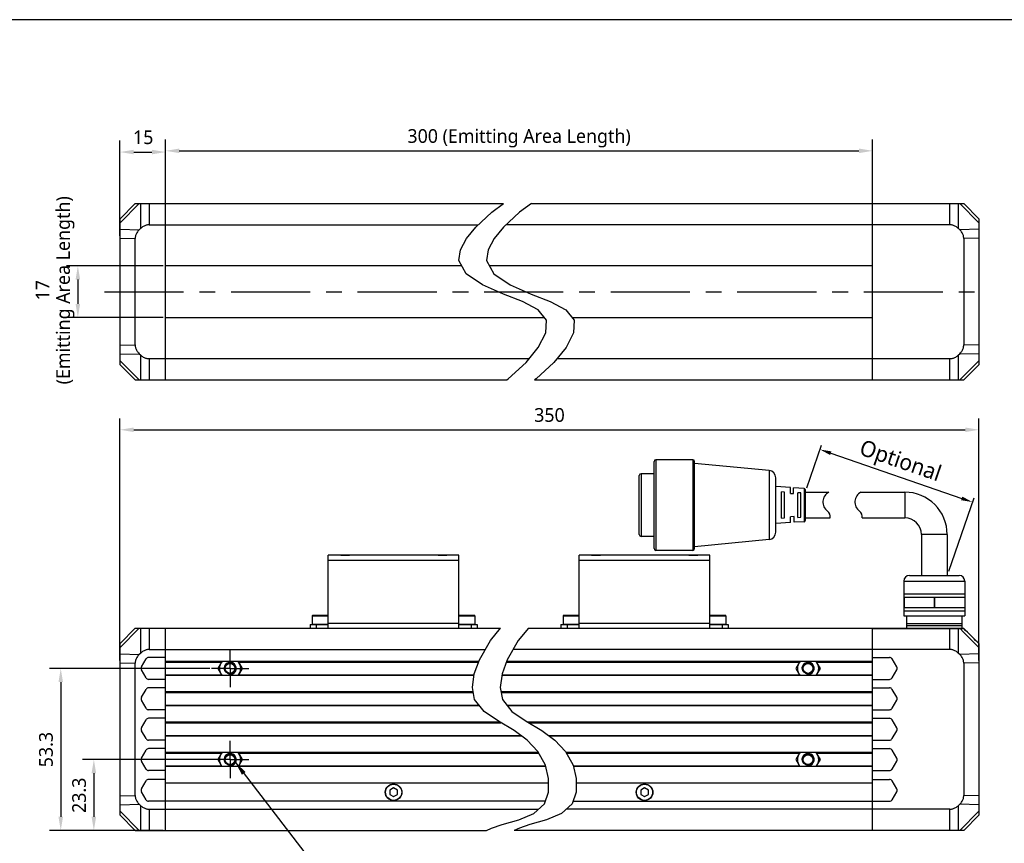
# Model space of a CAD drawing. Header units: millimetres. Extents: x 47 to 603, y 225 to 507.
# Tile 4 of 5: x 181 to 397, y 327 to 507. Entities that reach past the tile are written whole.
import ezdxf

# ---------------------------------------------------------------- set-up
doc = ezdxf.new("R2010")
doc.units = ezdxf.units.MM
doc.header["$LTSCALE"] = 46.255
doc.header["$PDMODE"] = 3
doc.header["$PDSIZE"] = 8
doc.linetypes.add('CENTER', pattern=[0.6, 0.375, -0.075, 0.075, -0.075])
doc.layers.get('0').update_dxf_attribs({"linetype": 'CONTINUOUS'})
doc.layers.get('Defpoints').update_dxf_attribs({"linetype": 'CONTINUOUS'})
for name, color, linetype in [('00_COMPONENTS', 7, 'CONTINUOUS'), ('03_ALL_AXES', 7, 'CONTINUOUS'), ('3_ALL_AXES', 7, 'CONTINUOUS'), ('50_ALL_DETAILS', 7, 'CONTINUOUS'), ('51__DRAFT_DIMS', 7, 'CONTINUOUS')]:
    doc.layers.add(name, color=color, linetype=linetype)
doc.layers.add('标注', color=3, linetype='CONTINUOUS', lineweight=25)
doc.layers.add('粗实线', color=7, linetype='CONTINUOUS', lineweight=30)
doc.styles.get("Standard").update_dxf_attribs({"font": 'Roboto-Regular.ttf'})
doc.dimstyles.new('CST Standard', dxfattribs={"dimtxt": 3.5, "dimasz": 2.5, "dimexe": 1, "dimexo": 1, "dimgap": 0.6, "dimtad": 1, "dimtoh": 1, "dimdsep": 46, "dimtxsty": 'STANDARD', "dimcen": -2.5, "dimdle": 5, "dimadec": 1, "dimazin": 2, "dimtfac": 1, "dimtofl": 0, "dimtmove": 0, "dimatfit": 0, "dimfxl": 1, "dimtolj": 1, "dimarcsym": 0})
doc.dimstyles.new('DIMSTYLE_1', dxfattribs={"dimtxt": 3, "dimasz": 3, "dimexe": 2.5, "dimexo": 0.5, "dimgap": 0.75, "dimtad": 1, "dimlfac": 1.5, "dimdsep": 46, "dimtxsty": 'STANDARD', "dimblk": '_FILLED', "dimblk1": '_FILLED', "dimblk2": '_FILLED', "dimcen": 0.09, "dimclrt": 3, "dimazin": 2, "dimtp": 0.5, "dimtm": 0.5, "dimtfac": 1, "dimtofl": 0, "dimtmove": 0, "dimatfit": 3, "dimldrblk": '_FILLED', "dimfxl": 1, "dimtolj": 1, "dimarcsym": 0})
doc.dimstyles.new('DIMSTYLE_2', dxfattribs={"dimtxt": 3, "dimasz": 3, "dimexe": 2.5, "dimexo": 0.5, "dimgap": 0.75, "dimtad": 1, "dimlfac": 1.5, "dimdsep": 46, "dimtxsty": 'STANDARD', "dimblk": '_FILLED', "dimblk1": '_FILLED', "dimblk2": '_FILLED', "dimcen": 0.09, "dimclrt": 3, "dimazin": 2, "dimtp": 0.3, "dimtm": 0.3, "dimtfac": 1, "dimtofl": 0, "dimtmove": 0, "dimatfit": 3, "dimldrblk": '_FILLED', "dimfxl": 1, "dimtolj": 1, "dimarcsym": 0})
doc.dimstyles.new('DIMSTYLE_4', dxfattribs={"dimtxt": 3, "dimasz": 3, "dimexe": 2.5, "dimexo": 0.5, "dimgap": 0.75, "dimtad": 1, "dimlfac": 1.5, "dimdsep": 46, "dimtxsty": 'STANDARD', "dimblk": '_FILLED', "dimblk1": '_FILLED', "dimblk2": '_FILLED', "dimcen": 0.09, "dimclrt": 3, "dimazin": 2, "dimtp": 0.2, "dimtm": 0.2, "dimtfac": 1, "dimtofl": 0, "dimtmove": 0, "dimatfit": 3, "dimldrblk": '_FILLED', "dimfxl": 1, "dimtolj": 1, "dimarcsym": 0})
doc.dimstyles.get("Standard").update_dxf_attribs({"dimtxt": 3, "dimasz": 3, "dimexe": 2.5, "dimexo": 0.5, "dimtad": 1, "dimdsep": 46, "dimtxsty": 'STANDARD', "dimblk": '_FILLED', "dimblk1": '_FILLED', "dimblk2": '_FILLED', "dimcen": 0.09, "dimclrt": 3, "dimazin": 2, "dimtol": 1, "dimtp": 0.01, "dimtm": 0.01, "dimtfac": 1, "dimtofl": 0, "dimtmove": 0, "dimatfit": 3, "dimldrblk": '_FILLED', "dimfxl": 1, "dimtolj": 1, "dimarcsym": 0})

# ---------------------------------------------------------------- blocks, each defined once
blk = doc.blocks.new('_FILLED')
at = {"color": 0, "linetype": 'ByBlock'}
blk.add_solid([(0, 0), (-1, 0.167), (-1, -0.167)], dxfattribs=at)
blk = doc.blocks.new('*D12')
at = {"layer": '51__DRAFT_DIMS', "color": 0, "lineweight": -2}
for p, q in [((203.34, 366.86), (203.34, 419.98)), ((391.7, 366.86), (391.7, 419.98)), ((206.34, 417.48), (388.7, 417.48))]:
    blk.add_line(p, q, dxfattribs=at)
at = {"layer": 'Defpoints', "color": 0}
for p in [(391.7, 417.48), (203.34, 366.36), (391.7, 366.36)]:
    blk.add_point(p, dxfattribs=at)
at = {"layer": '51__DRAFT_DIMS', "color": 0, "linetype": 'ByBlock', "lineweight": -2, "xscale": 3, "yscale": 3, "zscale": 3, "rotation": 180}
blk.add_blockref('_FILLED', (203.34, 417.48), dxfattribs=at)
at = {"layer": '51__DRAFT_DIMS', "color": 0, "linetype": 'ByBlock', "lineweight": -2, "xscale": 3, "yscale": 3, "zscale": 3}
blk.add_blockref('_FILLED', (391.7, 417.48), dxfattribs=at)
at = {"layer": '51__DRAFT_DIMS', "color": 3, "insert": (297.52, 422.23), "char_height": 3, "attachment_point": 2, "line_spacing_factor": 0.9}
blk.add_mtext('\\A1;350', dxfattribs=at)
blk = doc.blocks.new('*D6')
at = {"layer": '51__DRAFT_DIMS', "color": 0, "lineweight": -2}
for p, q in [((212.84, 453.42), (191.6, 453.42)), ((194.1, 450.42), (194.1, 445.09)), ((212.84, 442.09), (191.6, 442.09))]:
    blk.add_line(p, q, dxfattribs=at)
at = {"layer": 'Defpoints', "color": 0}
for p in [(213.34, 453.42), (194.1, 442.09), (213.34, 442.09)]:
    blk.add_point(p, dxfattribs=at)
at = {"layer": '51__DRAFT_DIMS', "color": 0, "linetype": 'ByBlock', "lineweight": -2, "xscale": 3, "yscale": 3, "zscale": 3}
for p, rotation in [((194.1, 453.42), 90), ((194.1, 442.09), 270)]:
    blk.add_blockref('_FILLED', p, dxfattribs=dict(at, rotation=rotation))
at = {"layer": '51__DRAFT_DIMS', "color": 3, "insert": (184.85, 448.08), "char_height": 3, "attachment_point": 2, "rotation": 90, "line_spacing_factor": 0.9}
blk.add_mtext('\\A1;\\A1;17 \\P(Emitting Area Length)', dxfattribs=at)
blk = doc.blocks.new('*D13')
at = {"layer": '51__DRAFT_DIMS', "color": 0, "lineweight": -2}
for p, q in [((213.34, 462.92), (213.34, 481.16)), ((368.37, 462.92), (368.37, 481.16)), ((216.34, 478.66), (365.37, 478.66))]:
    blk.add_line(p, q, dxfattribs=at)
at = {"layer": 'Defpoints', "color": 0}
for p in [(368.37, 478.66), (213.34, 462.42), (368.37, 462.42)]:
    blk.add_point(p, dxfattribs=at)
at = {"layer": '51__DRAFT_DIMS', "color": 0, "linetype": 'ByBlock', "lineweight": -2, "xscale": 3, "yscale": 3, "zscale": 3, "rotation": 180}
blk.add_blockref('_FILLED', (213.34, 478.66), dxfattribs=at)
at = {"layer": '51__DRAFT_DIMS', "color": 0, "linetype": 'ByBlock', "lineweight": -2, "xscale": 3, "yscale": 3, "zscale": 3}
blk.add_blockref('_FILLED', (368.37, 478.66), dxfattribs=at)
at = {"layer": '51__DRAFT_DIMS', "color": 3, "insert": (290.86, 483.41), "char_height": 3, "attachment_point": 2, "line_spacing_factor": 0.9}
blk.add_mtext('\\A1;300 {\\A1;(Emitting Area Length)}', dxfattribs=at)
blk = doc.blocks.new('*D7')
at = {"layer": '51__DRAFT_DIMS', "color": 0, "lineweight": -2}
for p, q in [((203.34, 460), (203.34, 480.89)), ((213.34, 462.92), (213.34, 480.89)), ((206.34, 478.39), (210.34, 478.39))]:
    blk.add_line(p, q, dxfattribs=at)
at = {"layer": 'Defpoints', "color": 0}
for p in [(213.34, 478.39), (213.34, 462.42), (203.34, 459.5)]:
    blk.add_point(p, dxfattribs=at)
at = {"layer": '51__DRAFT_DIMS', "color": 0, "linetype": 'ByBlock', "lineweight": -2, "xscale": 3, "yscale": 3, "zscale": 3, "rotation": 180}
blk.add_blockref('_FILLED', (203.34, 478.39), dxfattribs=at)
at = {"layer": '51__DRAFT_DIMS', "color": 0, "linetype": 'ByBlock', "lineweight": -2, "xscale": 3, "yscale": 3, "zscale": 3}
blk.add_blockref('_FILLED', (213.34, 478.39), dxfattribs=at)
at = {"layer": '51__DRAFT_DIMS', "color": 3, "insert": (208.43, 483.14), "char_height": 3, "attachment_point": 2, "line_spacing_factor": 0.9}
blk.add_mtext('\\A1;15', dxfattribs=at)
blk = doc.blocks.new('*D8')
at = {"layer": '51__DRAFT_DIMS', "color": 0, "lineweight": -2}
for p, q in [((223.61, 345.15), (195.11, 345.15)), ((197.61, 342.15), (197.61, 332.62)), ((212.84, 329.62), (195.11, 329.62))]:
    blk.add_line(p, q, dxfattribs=at)
at = {"layer": 'Defpoints', "color": 0}
for p in [(224.11, 345.15), (197.61, 329.62), (213.34, 329.62)]:
    blk.add_point(p, dxfattribs=at)
at = {"layer": '51__DRAFT_DIMS', "color": 0, "linetype": 'ByBlock', "lineweight": -2, "xscale": 3, "yscale": 3, "zscale": 3}
for p, rotation in [((197.61, 345.15), 90), ((197.61, 329.62), 270)]:
    blk.add_blockref('_FILLED', p, dxfattribs=dict(at, rotation=rotation))
at = {"layer": '51__DRAFT_DIMS', "color": 3, "insert": (192.86, 337.32), "char_height": 3, "attachment_point": 2, "rotation": 90, "line_spacing_factor": 0.9}
blk.add_mtext('\\A1;23.3', dxfattribs=at)
blk = doc.blocks.new('*D9')
at = {"layer": '51__DRAFT_DIMS', "color": 0, "lineweight": -2}
for p, q in [((223.02, 365.15), (187.85, 365.15)), ((190.35, 362.15), (190.35, 332.62)), ((212.84, 329.62), (187.85, 329.62))]:
    blk.add_line(p, q, dxfattribs=at)
at = {"layer": 'Defpoints', "color": 0}
for p in [(223.52, 365.15), (190.35, 329.62), (213.34, 329.62)]:
    blk.add_point(p, dxfattribs=at)
at = {"layer": '51__DRAFT_DIMS', "color": 0, "linetype": 'ByBlock', "lineweight": -2, "xscale": 3, "yscale": 3, "zscale": 3}
for p, rotation in [((190.35, 365.15), 90), ((190.35, 329.62), 270)]:
    blk.add_blockref('_FILLED', p, dxfattribs=dict(at, rotation=rotation))
at = {"layer": '51__DRAFT_DIMS', "color": 3, "insert": (185.6, 347.34), "char_height": 3, "attachment_point": 2, "rotation": 90, "line_spacing_factor": 0.9}
blk.add_mtext('\\A1;53.3', dxfattribs=at)
blk = doc.blocks.new('*D11')
at = {"layer": 'Defpoints', "color": 0}
for p in [(353.61, 403.81), (390.29, 401.62), (384.74, 385.53)]:
    blk.add_point(p, dxfattribs=at)
at = {"layer": '标注', "color": 0, "linetype": 'Continuous', "lineweight": -2, "ltscale": 3}
for p, q in [((353.94, 404.75), (357.17, 414.1)), ((359.2, 412.34), (387.93, 402.43)), ((385.06, 386.47), (390.62, 402.56))]:
    blk.add_line(p, q, dxfattribs=at)
at = {"layer": '标注', "color": 0}
for points in [[(359.34, 412.74), (359.07, 411.95), (356.84, 413.16)], [(387.79, 402.04), (388.06, 402.83), (390.29, 401.62)]]:
    blk.add_solid(points, dxfattribs=at)
at = {"layer": '标注', "color": 7, "insert": (374.33, 410.24), "char_height": 3.5, "attachment_point": 5, "rotation": 340.9636}
blk.add_mtext('\\A1;Optional', dxfattribs=at)

msp = doc.modelspace()

# ---------------------------------------------------------------- linework, layer by layer
at = {"color": 7}
msp.add_line((602.8311, 507.420392), (46.817476, 507.420392), dxfattribs=at)
at = {"color": 4}
for p, q in [((284.889137, 465.18829), (287.475827, 467.086866)), ((293.557249, 467.086866), (290.970558, 465.18829)), ((281.375583, 461.926314), (284.889137, 465.18829)), ((290.970558, 465.18829), (287.457004, 461.926314)), ((279.33955, 459.442911), (281.375583, 461.926314)), ((287.457004, 461.926314), (285.420971, 459.442911)), ((277.990286, 456.963868), (279.33955, 459.442911)), ((285.420971, 459.442911), (284.071707, 456.963868)), ((277.629252, 454.641781), (277.990286, 456.963868)), ((284.071707, 456.963868), (283.710673, 454.641781)), ((279.265087, 451.682289), (277.629252, 454.641781)), ((283.710673, 454.641781), (285.346509, 451.682289)), ((282.841689, 449.26859), (279.265087, 451.682289)), ((285.346509, 451.682289), (288.92311, 449.26859)), ((287.411338, 447.253184), (282.841689, 449.26859)), ((288.92311, 449.26859), (293.49276, 447.253184)), ((291.585679, 445.612616), (287.411338, 447.253184)), ((293.49276, 447.253184), (297.6671, 445.612616)), ((295.00597, 443.822665), (291.585679, 445.612616)), ((297.6671, 445.612616), (301.087392, 443.822665)), ((296.881231, 441.529623), (295.00597, 443.822665)), ((301.087392, 443.822665), (302.962652, 441.529623)), ((296.735955, 438.739765), (296.881231, 441.529623)), ((302.962652, 441.529623), (302.817376, 438.739765)), ((295.076277, 435.541761), (296.735955, 438.739765)), ((302.817376, 438.739765), (301.157699, 435.541761)), ((292.406447, 432.26786), (295.076277, 435.541761)), ((301.157699, 435.541761), (298.487868, 432.26786)), ((288.49258, 428.636262), (292.406447, 432.26786)), ((298.487868, 432.26786), (294.574001, 428.636262)), ((288.185271, 428.420199), (288.49258, 428.636262)), ((294.574001, 428.636262), (294.266692, 428.420199)), ((284.59858, 371.252595), (286.811964, 373.948508)), ((292.893385, 373.948508), (290.680001, 371.252595)), ((282.157591, 367.002163), (284.59858, 371.252595)), ((290.680001, 371.252595), (288.239012, 367.002163)), ((281.03734, 363.928977), (282.157591, 367.002163)), ((288.239012, 367.002163), (287.118761, 363.928977)), ((280.62096, 360.981631), (281.03734, 363.928977)), ((287.118761, 363.928977), (286.702381, 360.981631)), ((281.116943, 358.364789), (280.62096, 360.981631)), ((286.702381, 360.981631), (287.198365, 358.364789)), ((283.189917, 355.710162), (281.116943, 358.364789)), ((287.198365, 358.364789), (289.271338, 355.710162)), ((286.318357, 353.544702), (283.189917, 355.710162)), ((289.271338, 355.710162), (292.399778, 353.544702)), ((289.754318, 351.496515), (286.318357, 353.544702)), ((292.399778, 353.544702), (295.835739, 351.496515)), ((292.637861, 349.398552), (289.754318, 351.496515)), ((295.835739, 351.496515), (298.719282, 349.398552)), ((294.980984, 346.920055), (292.637861, 349.398552)), ((298.719282, 349.398552), (301.062405, 346.920055)), ((296.622591, 343.899789), (294.980984, 346.920055)), ((301.062405, 346.920055), (302.704013, 343.899789)), ((297.32537, 340.980827), (296.622591, 343.899789)), ((302.704013, 343.899789), (303.406791, 340.980827)), ((297.302851, 338.024642), (297.32537, 340.980827)), ((303.406791, 340.980827), (303.384272, 338.024642)), ((296.414462, 335.470544), (297.302851, 338.024642)), ((303.384272, 338.024642), (302.495883, 335.470544)), ((294.077519, 333.318639), (296.414462, 335.470544)), ((302.495883, 335.470544), (300.158941, 333.318639)), ((290.800062, 331.951778), (294.077519, 333.318639)), ((300.158941, 333.318639), (296.881483, 331.951778)), ((284.843174, 330.136574), (287.152699, 330.891695)), ((287.152699, 330.891695), (290.800062, 331.951778)), ((293.23412, 330.891695), (290.924595, 330.136574)), ((296.881483, 331.951778), (293.23412, 330.891695)), ((283.723463, 329.615175), (284.843174, 330.136574)), ((290.924595, 330.136574), (289.804884, 329.615175))]:
    msp.add_line(p, q, dxfattribs=at)
msp.add_line((388.580341, 384.311762), (388.580341, 376.688651))
at = {"layer": '00_COMPONENTS', "color": 7}
for p, q in [((203.34322, 463.753533), (206.676554, 467.086866)), ((206.676554, 467.086866), (287.475827, 467.086866)), ((213.34322, 428.420199), (213.34322, 467.086866)), ((293.557249, 467.086866), (388.367738, 467.086866)), ((368.367738, 428.420199), (368.367738, 467.086866)), ((391.701072, 463.753533), (388.367738, 467.086866)), ((203.34322, 431.753533), (203.34322, 463.753533)), ((209.711853, 462.420199), (281.907559, 462.420199)), ((385.332439, 462.420199), (287.98898, 462.420199)), ((391.701072, 463.753533), (391.701072, 431.753533)), ((207.823424, 461.590725), (207.559884, 461.334493)), ((387.484408, 461.334493), (387.220868, 461.590725)), ((206.676554, 436.103358), (206.676554, 459.403707)), ((388.367738, 459.403707), (388.367738, 436.103358)), ((278.304471, 453.420199), (213.34322, 453.420199)), ((368.367738, 453.420199), (284.385893, 453.420199)), ((213.34322, 442.086866), (296.425515, 442.086866)), ((302.506936, 442.086866), (368.367738, 442.086866)), ((207.559884, 434.172572), (207.823424, 433.91634)), ((387.220868, 433.91634), (387.484408, 434.172572)), ((209.711853, 433.086866), (293.074337, 433.086866)), ((299.155759, 433.086866), (385.332439, 433.086866)), ((203.34322, 431.753533), (206.676554, 428.420199)), ((391.701072, 431.753533), (388.367738, 428.420199)), ((206.676554, 428.420199), (288.185271, 428.420199)), ((294.266692, 428.420199), (388.367738, 428.420199)), ((249.009887, 373.948508), (249.009887, 389.948508)), ((277.676554, 389.948508), (249.009887, 389.948508)), ((251.743238, 390.016108), (251.676554, 389.949422)), ((251.743223, 390.016108), (253.609885, 390.016108)), ((253.609869, 390.016108), (253.676554, 389.949422)), ((273.076571, 390.016108), (273.009887, 389.949422)), ((273.076556, 390.016108), (274.943218, 390.016108)), ((274.943203, 390.016108), (275.009887, 389.949422)), ((277.676554, 373.948508), (277.676554, 389.948508)), ((304.034405, 373.948508), (304.034405, 389.948508)), ((332.701072, 389.948508), (304.034405, 389.948508)), ((306.767756, 390.016108), (306.701072, 389.949422)), ((306.76774, 390.016108), (308.634403, 390.016108)), ((308.634387, 390.016108), (308.701072, 389.949422)), ((328.101089, 390.016108), (328.034405, 389.949422)), ((328.101074, 390.016108), (329.967736, 390.016108)), ((329.967721, 390.016108), (330.034405, 389.949422)), ((332.701072, 373.948508), (332.701072, 389.948508)), ((245.509887, 376.681841), (245.509887, 374.815175)), ((249.009887, 376.748508), (245.576554, 376.748508)), ((281.109887, 376.748508), (277.676554, 376.748508)), ((281.176554, 376.681841), (281.176554, 374.815175)), ((300.534405, 376.681841), (300.534405, 374.815175)), ((304.034405, 376.748508), (300.601072, 376.748508)), ((336.134405, 376.748508), (332.701072, 376.748508)), ((336.201072, 376.681841), (336.201072, 374.815175)), ((203.34322, 370.615175), (206.676554, 373.948508)), ((206.676554, 373.948508), (286.811964, 373.948508)), ((213.34322, 329.615175), (213.34322, 373.948508)), ((245.009887, 374.748508), (245.009887, 373.948508)), ((245.009887, 374.748508), (249.009887, 374.748508)), ((277.676554, 374.748508), (281.676554, 374.748508)), ((281.676554, 374.748508), (281.676554, 373.948508)), ((292.893385, 373.948508), (388.233613, 373.948508)), ((300.034405, 374.748508), (300.034405, 373.948508)), ((300.034405, 374.748508), (304.034405, 374.748508)), ((332.701072, 374.748508), (336.701072, 374.748508)), ((336.701072, 374.748508), (336.701072, 373.948508)), ((368.367738, 329.615175), (368.367738, 373.948508)), ((387.973568, 374.505096), (375.838103, 374.505096)), ((380.108703, 373.948508), (380.79771, 373.96065)), ((380.79771, 373.96065), (381.413414, 373.971253)), ((203.34322, 332.948508), (203.34322, 370.615175)), ((209.711853, 369.281841), (283.466792, 369.281841)), ((385.332439, 369.281841), (289.548213, 369.281841)), ((391.6614, 370.615175), (391.701072, 370.615175)), ((391.701072, 370.615175), (391.701072, 332.948508)), ((207.823424, 368.452367), (207.559884, 368.196135)), ((208.04587, 365.481841), (209.046611, 367.215175)), ((213.34322, 367.548508), (209.623961, 367.548508)), ((368.367738, 367.548508), (372.086998, 367.548508)), ((373.665089, 365.481841), (372.664348, 367.215175)), ((387.484408, 368.196135), (387.220868, 368.452367)), ((206.676554, 337.298333), (206.676554, 366.265349)), ((282.040826, 366.681841), (213.34322, 366.681841)), ((225.674298, 366.681841), (224.789028, 365.148508)), ((224.789028, 365.148508), (225.674298, 363.615175)), ((230.17763, 365.148508), (229.29236, 366.681841)), ((229.29236, 363.615175), (230.17763, 365.148508)), ((368.367738, 366.681841), (288.122247, 366.681841)), ((352.418599, 366.681841), (351.533328, 365.148508)), ((351.533328, 365.148508), (352.418599, 363.615175)), ((356.921931, 365.148508), (356.03666, 366.681841)), ((356.03666, 363.615175), (356.921931, 365.148508)), ((388.367738, 366.265349), (388.367738, 337.298333)), ((209.046611, 363.081841), (208.04587, 364.815175)), ((213.34322, 362.748508), (209.623961, 362.748508)), ((280.993008, 363.615175), (213.34322, 363.615175)), ((368.367738, 363.615175), (287.074429, 363.615175)), ((368.367738, 362.748508), (372.086998, 362.748508)), ((372.664348, 363.081841), (373.665089, 364.815175)), ((213.34322, 360.881841), (209.623961, 360.881841)), ((368.367738, 360.881841), (372.086998, 360.881841)), ((208.04587, 358.815175), (209.046611, 360.548508)), ((280.804137, 360.015175), (213.34322, 360.015175)), ((368.367738, 360.015175), (286.885558, 360.015175)), ((373.665089, 358.815175), (372.664348, 360.548508)), ((209.046611, 356.415175), (208.04587, 358.148508)), ((282.222904, 356.948508), (213.34322, 356.948508)), ((368.367738, 356.948508), (288.304325, 356.948508)), ((372.664348, 356.415175), (373.665089, 358.148508)), ((213.34322, 356.081841), (209.623961, 356.081841)), ((213.34322, 354.215175), (209.623961, 354.215175)), ((368.367738, 356.081841), (372.086998, 356.081841)), ((368.367738, 354.215175), (372.086998, 354.215175)), ((208.04587, 352.148508), (209.046611, 353.881841)), ((286.647484, 353.348508), (213.34322, 353.348508)), ((368.367738, 353.348508), (292.728906, 353.348508)), ((373.665089, 352.148508), (372.664348, 353.881841)), ((209.046611, 349.748508), (208.04587, 351.481841)), ((291.423825, 350.281841), (213.34322, 350.281841)), ((368.367738, 350.281841), (297.505246, 350.281841)), ((372.664348, 349.748508), (373.665089, 351.481841)), ((213.34322, 349.415175), (209.623961, 349.415175)), ((368.367738, 349.415175), (372.086998, 349.415175)), ((208.04587, 345.481841), (209.046611, 347.215175)), ((213.34322, 347.548508), (209.623961, 347.548508)), ((295.11046, 346.681841), (213.34322, 346.681841)), ((225.674298, 346.681841), (224.789028, 345.148508)), ((230.17763, 345.148508), (229.29236, 346.681841)), ((368.367738, 346.681841), (301.191882, 346.681841)), ((352.418599, 346.681841), (351.533328, 345.148508)), ((356.921931, 345.148508), (356.03666, 346.681841)), ((368.367738, 347.548508), (372.086998, 347.548508)), ((373.665089, 345.481841), (372.664348, 347.215175)), ((209.046611, 343.081841), (208.04587, 344.815175)), ((296.691116, 343.615175), (213.34322, 343.615175)), ((224.789028, 345.148508), (225.674298, 343.615175)), ((229.29236, 343.615175), (230.17763, 345.148508)), ((368.367738, 343.615175), (302.772537, 343.615175)), ((351.533328, 345.148508), (352.418599, 343.615175)), ((356.03666, 343.615175), (356.921931, 345.148508)), ((372.664348, 343.081841), (373.665089, 344.815175)), ((213.34322, 342.748508), (209.623961, 342.748508)), ((368.367738, 342.748508), (372.086998, 342.748508)), ((208.04587, 338.748508), (209.046611, 340.481841)), ((213.34322, 340.815175), (209.623961, 340.815175)), ((297.317506, 339.948508), (213.34322, 339.948508)), ((368.367738, 339.948508), (303.398927, 339.948508)), ((368.367738, 340.815175), (372.086998, 340.815175)), ((373.665089, 338.748508), (372.664348, 340.481841)), ((209.046611, 336.348508), (208.04587, 338.081841)), ((263.34322, 338.946884), (262.509887, 338.465758)), ((262.509887, 338.465758), (262.509887, 337.503508)), ((262.509887, 337.503508), (263.34322, 337.022383)), ((264.176554, 338.465758), (263.34322, 338.946884)), ((263.34322, 337.022383), (264.176554, 337.503508)), ((264.176554, 337.503508), (264.176554, 338.465758)), ((318.367738, 338.946884), (317.534405, 338.465758)), ((317.534405, 338.465758), (317.534405, 337.503508)), ((317.534405, 337.503508), (318.367738, 337.022383)), ((319.201072, 338.465758), (318.367738, 338.946884)), ((318.367738, 337.022383), (319.201072, 337.503508)), ((319.201072, 337.503508), (319.201072, 338.465758)), ((372.664348, 336.348508), (373.665089, 338.081841)), ((207.559884, 335.367548), (207.823424, 335.111316)), ((296.6039, 336.015175), (209.623961, 336.015175)), ((302.685322, 336.015175), (372.086998, 336.015175)), ((387.220868, 335.111316), (387.484408, 335.367548)), ((203.34322, 332.948508), (206.676554, 329.615175)), ((209.711853, 334.281841), (295.123545, 334.281841)), ((385.332439, 334.281841), (301.204967, 334.281841)), ((391.701072, 332.948508), (388.367738, 329.615175)), ((206.676554, 329.615175), (283.723463, 329.615175)), ((388.367738, 329.615175), (289.804884, 329.615175))]:
    msp.add_line(p, q, dxfattribs=at)
at = {"layer": '00_COMPONENTS', "color": 4}
for p, q in [((203.34322, 462.870202), (207.559884, 467.086866)), ((207.823424, 467.086866), (207.823424, 461.590725)), ((209.711853, 467.086866), (209.711853, 462.420199)), ((385.332439, 462.420199), (385.332439, 467.086866)), ((387.220868, 461.590725), (387.220868, 467.086866)), ((391.701072, 462.870202), (387.484408, 467.086866)), ((203.34322, 461.451413), (207.559884, 461.334493)), ((391.701072, 461.451413), (387.484408, 461.334493)), ((203.34322, 459.496135), (206.676554, 459.403707)), ((391.701072, 459.496135), (388.367738, 459.403707)), ((203.34322, 436.010931), (206.676554, 436.103358)), ((203.34322, 434.055652), (207.559884, 434.172572)), ((391.701072, 434.055652), (387.484408, 434.172572)), ((391.701072, 436.010931), (388.367738, 436.103358)), ((203.34322, 432.636863), (207.559884, 428.420199)), ((207.823424, 433.91634), (207.823424, 428.420199)), ((209.711853, 433.086866), (209.711853, 428.420199)), ((385.332439, 428.420199), (385.332439, 433.086866)), ((387.220868, 428.420199), (387.220868, 433.91634)), ((391.701072, 432.636863), (387.484408, 428.420199)), ((277.676554, 388.815175), (249.009887, 388.815175)), ((251.84322, 390.016108), (251.84322, 389.948508)), ((253.509887, 390.016108), (253.509887, 389.948508)), ((273.176554, 390.016108), (273.176554, 389.948508)), ((274.84322, 390.016108), (274.84322, 389.948508)), ((332.701072, 388.815175), (304.034405, 388.815175)), ((306.867738, 390.016108), (306.867738, 389.948508)), ((308.534405, 390.016108), (308.534405, 389.948508)), ((328.201072, 390.016108), (328.201072, 389.948508)), ((329.867738, 390.016108), (329.867738, 389.948508)), ((245.509887, 376.681841), (249.009887, 376.681841)), ((277.676554, 376.681841), (281.176554, 376.681841)), ((300.534405, 376.681841), (304.034405, 376.681841)), ((332.701072, 376.681841), (336.201072, 376.681841)), ((203.34322, 369.731844), (207.559884, 373.948508)), ((207.823424, 373.948508), (207.823424, 368.452367)), ((209.711853, 373.948508), (209.711853, 369.281841)), ((249.009887, 374.815175), (245.509887, 374.815175)), ((246.34322, 374.748508), (246.34322, 373.948508)), ((249.009887, 375.081841), (277.676554, 375.081841)), ((281.176554, 374.815175), (277.676554, 374.815175)), ((280.34322, 374.748508), (280.34322, 373.948508)), ((304.034405, 374.815175), (300.534405, 374.815175)), ((301.367738, 374.748508), (301.367738, 373.948508)), ((304.034405, 375.081841), (332.701072, 375.081841)), ((336.201072, 374.815175), (332.701072, 374.815175)), ((335.367738, 374.748508), (335.367738, 373.948508)), ((368.367738, 373.889929), (385.332439, 373.889929)), ((385.332439, 369.281841), (385.332439, 373.948508)), ((385.332439, 373.889929), (385.461853, 373.889755)), ((385.984071, 373.887373), (386.359115, 373.883249)), ((386.359115, 373.883249), (386.691594, 373.877809)), ((387.220868, 373.865045), (387.573622, 373.865045)), ((387.220868, 368.452367), (387.220868, 373.865045)), ((387.573622, 373.865045), (388.276553, 373.885805)), ((388.231105, 373.948508), (388.248312, 373.947726)), ((388.276553, 373.885805), (388.297201, 373.886335)), ((388.297201, 373.886335), (388.353635, 373.888102)), ((388.353635, 373.888102), (388.370303, 373.888399)), ((388.370303, 373.888399), (388.374683, 373.89028)), ((203.34322, 368.313055), (207.559884, 368.196135)), ((391.701072, 368.313055), (387.484408, 368.196135)), ((203.34322, 366.357777), (206.676554, 366.265349)), ((213.34322, 366.548508), (225.597318, 366.548508)), ((229.36934, 366.548508), (281.992222, 366.548508)), ((288.073644, 366.548508), (352.341619, 366.548508)), ((356.11364, 366.548508), (368.367738, 366.548508)), ((391.701072, 366.357777), (388.367738, 366.265349)), ((213.34322, 363.748508), (225.597318, 363.748508)), ((229.36934, 363.748508), (281.011844, 363.748508)), ((287.093266, 363.748508), (352.341619, 363.748508)), ((356.11364, 363.748508), (368.367738, 363.748508)), ((213.34322, 359.881841), (280.829408, 359.881841)), ((286.91083, 359.881841), (368.367738, 359.881841)), ((213.34322, 357.081841), (282.118785, 357.081841)), ((288.200207, 357.081841), (368.367738, 357.081841)), ((213.34322, 353.215175), (286.871159, 353.215175)), ((292.952581, 353.215175), (368.367738, 353.215175)), ((213.34322, 350.415175), (291.240565, 350.415175)), ((297.321986, 350.415175), (368.367738, 350.415175)), ((213.34322, 346.548508), (225.597318, 346.548508)), ((229.36934, 346.548508), (295.182931, 346.548508)), ((301.264352, 346.548508), (352.341619, 346.548508)), ((356.11364, 346.548508), (368.367738, 346.548508)), ((213.34322, 343.748508), (225.597318, 343.748508)), ((229.36934, 343.748508), (296.659014, 343.748508)), ((302.740435, 343.748508), (352.341619, 343.748508)), ((356.11364, 343.748508), (368.367738, 343.748508)), ((203.34322, 337.205906), (206.676554, 337.298333)), ((391.701072, 337.205906), (388.367738, 337.298333)), ((203.34322, 335.250627), (207.559884, 335.367548)), ((207.823424, 335.111316), (207.823424, 329.615175)), ((387.220868, 329.615175), (387.220868, 335.111316)), ((391.701072, 335.250627), (387.484408, 335.367548)), ((203.34322, 333.831838), (207.559884, 329.615175)), ((209.711853, 334.281841), (209.711853, 329.615175)), ((385.332439, 329.615175), (385.332439, 334.281841)), ((391.701072, 333.831838), (387.484408, 329.615175))]:
    msp.add_line(p, q, dxfattribs=at)
at = {"layer": '00_COMPONENTS', "color": 7}
for points in [[(209.711853, 462.420199), (209.554228, 462.415285), (209.39647, 462.399366), (209.23858, 462.372443), (209.080514, 462.334894), (208.922316, 462.28634), (208.764117, 462.225647), (208.605658, 462.152938), (208.447198, 462.068089), (208.289654, 461.969594), (208.133329, 461.856951), (207.977919, 461.730661), (207.823424, 461.590725)], [(387.220868, 461.590725), (387.066491, 461.730578), (386.911163, 461.856813), (386.754884, 461.96943), (386.597336, 462.067939), (386.438838, 462.152831), (386.280339, 462.225578), (386.122113, 462.286293), (385.963888, 462.334864), (385.805794, 462.372426), (385.647877, 462.399359), (385.490092, 462.415283), (385.332439, 462.420199)], [(207.559884, 461.334493), (207.410951, 461.178655), (207.276535, 461.021458), (207.156636, 460.862902), (207.051793, 460.702645), (206.961467, 460.541029), (206.884045, 460.379075), (206.819383, 460.217074), (206.767624, 460.054735), (206.72758, 459.892213), (206.698856, 459.729561), (206.681847, 459.566725), (206.676554, 459.403707)], [(388.367738, 459.403707), (388.362436, 459.566796), (388.345415, 459.729689), (388.316675, 459.892388), (388.276612, 460.054941), (388.224829, 460.2173), (388.160142, 460.379317), (388.082683, 460.541293), (387.992319, 460.702928), (387.887467, 460.863171), (387.767602, 461.021671), (387.633248, 461.178778), (387.484408, 461.334493)], [(206.676554, 436.103358), (206.681854, 435.940299), (206.698869, 435.777434), (206.727598, 435.614764), (206.767648, 435.45224), (206.819411, 435.28991), (206.884074, 435.127922), (206.961492, 434.965986), (207.051809, 434.804391), (207.156645, 434.644151), (207.276539, 434.485604), (207.410952, 434.328411), (207.559884, 434.172572)], [(387.484408, 434.172572), (387.633249, 434.328286), (387.767605, 434.485397), (387.887475, 434.643906), (387.992334, 434.804165), (388.082707, 434.965821), (388.160171, 435.127815), (388.224857, 435.289846), (388.276635, 435.452214), (388.316694, 435.614765), (388.345428, 435.777447), (388.362443, 435.940311), (388.367738, 436.103358)], [(207.823424, 433.91634), (207.977919, 433.776404), (208.133329, 433.650115), (208.289654, 433.537471), (208.447198, 433.438976), (208.605658, 433.354127), (208.764117, 433.281418), (208.922316, 433.220725), (209.080514, 433.172172), (209.23858, 433.134623), (209.39647, 433.1077), (209.554228, 433.091781), (209.711853, 433.086866)], [(385.332439, 433.086866), (385.490092, 433.091782), (385.647877, 433.107707), (385.805794, 433.134639), (385.963888, 433.172202), (386.122113, 433.220772), (386.280339, 433.281487), (386.438838, 433.354235), (386.597336, 433.439126), (386.754884, 433.537635), (386.911163, 433.650253), (387.066491, 433.776488), (387.220868, 433.91634)], [(389.351687, 372.918053), (388.967369, 373.300505), (388.587037, 373.678974), (388.374683, 373.89028)], [(391.665448, 370.615175), (391.333057, 370.946038), (390.928812, 371.348409), (390.528553, 371.746796), (390.132279, 372.141198), (389.351687, 372.918053)], [(209.711853, 369.281841), (209.554228, 369.276927), (209.39647, 369.261008), (209.23858, 369.234085), (209.080514, 369.196536), (208.922316, 369.147982), (208.764117, 369.087289), (208.605658, 369.01458), (208.447198, 368.929731), (208.289654, 368.831236), (208.133329, 368.718593), (207.977919, 368.592303), (207.823424, 368.452367)], [(387.220868, 368.452367), (387.066491, 368.59222), (386.911163, 368.718455), (386.754884, 368.831072), (386.597336, 368.929581), (386.438838, 369.014473), (386.280339, 369.08722), (386.122113, 369.147935), (385.963888, 369.196506), (385.805794, 369.234068), (385.647877, 369.261001), (385.490092, 369.276925), (385.332439, 369.281841)], [(207.559884, 368.196135), (207.410951, 368.040297), (207.276535, 367.8831), (207.156636, 367.724544), (207.051793, 367.564287), (206.961467, 367.402671), (206.884045, 367.240717), (206.819383, 367.078716), (206.767624, 366.916377), (206.72758, 366.753855), (206.698856, 366.591203), (206.681847, 366.428367), (206.676554, 366.265349)], [(388.367738, 366.265349), (388.362436, 366.428438), (388.345415, 366.591331), (388.316675, 366.75403), (388.276612, 366.916583), (388.224829, 367.078942), (388.160142, 367.240959), (388.082683, 367.402935), (387.992319, 367.56457), (387.887467, 367.724813), (387.767602, 367.883313), (387.633248, 368.04042), (387.484408, 368.196135)], [(206.676554, 337.298333), (206.681854, 337.135274), (206.698869, 336.97241), (206.727598, 336.80974), (206.767648, 336.647215), (206.819411, 336.484885), (206.884074, 336.322897), (206.961492, 336.160961), (207.051809, 335.999366), (207.156645, 335.839127), (207.276539, 335.680579), (207.410952, 335.523386), (207.559884, 335.367548)], [(387.484408, 335.367548), (387.633249, 335.523262), (387.767605, 335.680373), (387.887475, 335.838881), (387.992334, 335.99914), (388.082707, 336.160796), (388.160171, 336.32279), (388.224857, 336.484821), (388.276635, 336.647189), (388.316694, 336.80974), (388.345428, 336.972422), (388.362443, 337.135286), (388.367738, 337.298333)], [(207.823424, 335.111316), (207.977919, 334.97138), (208.133329, 334.84509), (208.289654, 334.732447), (208.447198, 334.633952), (208.605658, 334.549103), (208.764117, 334.476394), (208.922316, 334.415701), (209.080514, 334.367147), (209.23858, 334.329598), (209.39647, 334.302675), (209.554228, 334.286756), (209.711853, 334.281841)], [(385.332439, 334.281841), (385.490092, 334.286758), (385.647877, 334.302682), (385.805794, 334.329615), (385.963888, 334.367177), (386.122113, 334.415748), (386.280339, 334.476463), (386.438838, 334.54921), (386.597336, 334.634101), (386.754884, 334.732611), (386.911163, 334.845228), (387.066491, 334.971463), (387.220868, 335.111316)]]:
    msp.add_lwpolyline(points, dxfattribs=at)
at = {"layer": '00_COMPONENTS', "color": 4}
for points in [[(385.461853, 373.889755), (385.591761, 373.889448), (385.72196, 373.888961), (385.853087, 373.888321), (385.984071, 373.887373)], [(386.691594, 373.877809), (386.880605, 373.873628), (386.96464, 373.871937), (387.040562, 373.86995), (387.108167, 373.867731), (387.168186, 373.865992), (387.220868, 373.865045)], [(387.107563, 373.948508), (387.122233, 373.947398), (387.13674, 373.944079), (387.150923, 373.938589), (387.164625, 373.930989), (387.177694, 373.921363), (387.189983, 373.909817), (387.201358, 373.896481), (387.211691, 373.881501), (387.220868, 373.865045)], [(387.460316, 373.948508), (387.474986, 373.947398), (387.489493, 373.944079), (387.503676, 373.93859), (387.517378, 373.930989), (387.530447, 373.921363), (387.542736, 373.909818), (387.554111, 373.896481), (387.564445, 373.881501), (387.573622, 373.865045)], [(391.701072, 369.732271), (390.277107, 371.157364), (389.58318, 371.852097), (388.90129, 372.534955), (388.231438, 373.205938), (387.573622, 373.865045)], [(388.248312, 373.947726), (388.265385, 373.945386), (388.28219, 373.941506), (388.298595, 373.936117), (388.314472, 373.929261), (388.329698, 373.920991), (388.344152, 373.911372), (388.357723, 373.90048), (388.370303, 373.888399)], [(389.533411, 372.731814), (389.154353, 373.108772), (388.76665, 373.4943), (388.370303, 373.888399)], [(391.6614, 370.615175), (391.318582, 370.956214), (390.971026, 371.301947), (390.618731, 371.652374), (390.262998, 372.006201), (389.533411, 372.731814)]]:
    msp.add_lwpolyline(points, dxfattribs=at)
at = {"layer": '00_COMPONENTS', "color": 7}
for centre, radius in [((227.483329, 365.148508), 1.214), ((227.483329, 365.148508), 1.080667), ((354.227629, 365.148508), 1.214), ((354.227629, 365.148508), 1.080667), ((227.483329, 345.148508), 1.214), ((227.483329, 345.148508), 1.080667), ((354.227629, 345.148508), 1.214), ((354.227629, 345.148508), 1.080667), ((263.34322, 337.981841), 1.833333), ((318.367738, 337.981841), 1.833333)]:
    msp.add_circle(centre, radius, dxfattribs=at)
at = {"layer": '00_COMPONENTS', "color": 4}
for centre in [(263.34322, 337.981841), (318.367738, 337.981841)]:
    msp.add_circle(centre, 1.766667, dxfattribs=at)
at = {"layer": '00_COMPONENTS', "color": 7}
for centre, radius, start, end in [((245.576554, 376.681841), 0.066667, 90, 180), ((281.109887, 376.681841), 0.066667, 0, 90), ((300.601072, 376.681841), 0.066667, 90, 180), ((336.134405, 376.681841), 0.066667, 0, 90), ((245.576554, 374.815175), 0.066667, 180, 270), ((281.109887, 374.815175), 0.066667, 270, 360), ((300.601072, 374.815175), 0.066667, 180, 270), ((336.134405, 374.815175), 0.066667, 270, 360), ((388.233613, 373.748508), 0.2, 45.14210747, 89.99999995), ((209.623961, 366.881841), 0.666667, 90, 150), ((372.086998, 366.881841), 0.666667, 30, 90), ((208.62322, 365.148508), 0.666667, 150, 210), ((227.483329, 365.148508), 2.333333, 138.90565966, 221.09434034), ((227.483329, 365.148508), 2.333333, 318.90565966, 41.09434034), ((354.227629, 365.148508), 2.333333, 138.90565966, 221.09434034), ((354.227629, 365.148508), 2.333333, 318.90565966, 41.09434034), ((373.087738, 365.148508), 0.666667, 330, 30), ((209.623961, 363.415175), 0.666667, 210, 270), ((372.086998, 363.415175), 0.666667, 270, 330), ((209.623961, 360.215175), 0.666667, 90, 150), ((372.086998, 360.215175), 0.666667, 30, 90), ((208.62322, 358.481841), 0.666667, 150, 210), ((373.087738, 358.481841), 0.666667, 330, 30), ((209.623961, 356.748508), 0.666667, 210, 270), ((372.086998, 356.748508), 0.666667, 270, 330), ((209.623961, 353.548508), 0.666667, 90, 150), ((372.086998, 353.548508), 0.666667, 30, 90), ((208.62322, 351.815175), 0.666667, 150, 210), ((373.087738, 351.815175), 0.666667, 330, 30), ((209.623961, 350.081841), 0.666667, 210, 270), ((372.086998, 350.081841), 0.666667, 270, 330), ((208.62322, 345.148508), 0.666667, 150, 210), ((209.623961, 346.881841), 0.666667, 90, 150), ((227.483329, 345.148508), 2.333333, 138.90565966, 221.09434034), ((227.483329, 345.148508), 2.333333, 318.90565966, 41.09434034), ((354.227629, 345.148508), 2.333333, 138.90565966, 221.09434034), ((354.227629, 345.148508), 2.333333, 318.90565966, 41.09434034), ((372.086998, 346.881841), 0.666667, 30, 90), ((373.087738, 345.148508), 0.666667, 330, 30), ((209.623961, 343.415175), 0.666667, 210, 270), ((372.086998, 343.415175), 0.666667, 270, 330), ((209.623961, 340.148508), 0.666667, 90, 150), ((372.086998, 340.148508), 0.666667, 30, 90), ((208.62322, 338.415175), 0.666667, 150, 210), ((263.34322, 337.981841), 0.933333, 147.57064843, 153.23449942), ((263.34322, 337.981841), 0.933333, 207.79183564, 212.9067657), ((263.34322, 337.981841), 0.933333, 87.02337069, 93.56599281), ((263.34322, 337.981841), 0.933333, 267.5745112, 272.9067657), ((263.34322, 337.981841), 0.933333, 27.89716756, 33.56599281), ((263.34322, 337.981841), 0.933333, 328.11507585, 333.23449942), ((318.367738, 337.981841), 0.933333, 147.57064843, 153.23449942), ((318.367738, 337.981841), 0.933333, 207.79183564, 212.9067657), ((318.367738, 337.981841), 0.933333, 87.02337069, 93.56599281), ((318.367738, 337.981841), 0.933333, 267.5745112, 272.9067657), ((318.367738, 337.981841), 0.933333, 27.89716756, 33.56599281), ((318.367738, 337.981841), 0.933333, 328.11507585, 333.23449942), ((373.087738, 338.415175), 0.666667, 330, 30), ((209.623961, 336.681841), 0.666667, 210, 270), ((372.086998, 336.681841), 0.666667, 270, 330)]:
    msp.add_arc(centre, radius, start, end, dxfattribs=at)
at = {"layer": '00_COMPONENTS', "color": 4}
for centre in [(227.483329, 365.148508), (354.227629, 365.148508), (227.483329, 345.148508), (354.227629, 345.148508)]:
    msp.add_arc(centre, 1.333333, 255, 195, dxfattribs=at)
at = {"layer": '03_ALL_AXES', "color": 1, "linetype": 'CENTER'}
msp.add_line((199.949553, 447.753533), (390.815385, 447.753533), dxfattribs=at)
at = {"layer": '3_ALL_AXES', "color": 1, "linetype": 'CENTER'}
for p, q in [((227.483329, 365.148508), (227.483329, 369.229175)), ((227.483329, 365.148508), (223.402663, 365.148508)), ((227.483329, 365.148508), (227.483329, 361.067841)), ((227.483329, 365.148508), (231.563996, 365.148508)), ((227.483329, 345.148508), (227.483329, 349.229175)), ((227.483329, 345.148508), (223.402663, 345.148508)), ((227.483329, 345.148508), (227.483329, 341.067841)), ((227.483329, 345.148508), (231.563996, 345.148508))]:
    msp.add_line(p, q, dxfattribs=at)
at = {"layer": '粗实线', "color": 7, "linetype": 'Continuous'}
for p, q in [((320.444176, 391.432425), (320.444176, 410.523177)), ((320.848691, 410.927692), (320.848691, 391.027909)), ((328.939001, 410.927692), (320.848691, 410.927692)), ((328.939001, 410.927692), (328.939001, 391.027909)), ((329.343517, 391.432425), (329.343517, 410.523177)), ((345.677783, 408.560574), (329.343517, 410.118661)), ((345.677783, 408.560574), (345.677783, 393.395028)), ((317.208052, 394.505553), (317.208052, 407.450049)), ((317.612567, 407.854565), (317.612567, 394.101037)), ((320.444176, 407.854565), (317.612567, 407.854565)), ((347.142199, 395.005779), (347.142199, 406.949823)), ((350.378323, 404.820698), (347.142199, 405.022956)), ((348.436649, 398.105741), (348.436649, 403.849861)), ((349.083874, 403.809409), (348.436649, 403.849861)), ((349.083874, 398.146192), (349.083874, 403.809409)), ((350.378323, 403.53106), (350.378323, 404.820672)), ((353.386878, 404.632664), (351.025548, 404.780247)), ((351.025548, 403.515632), (351.025548, 404.780221)), ((353.386878, 404.632664), (353.386878, 397.322938)), ((353.614447, 404.390427), (353.614447, 397.565175)), ((353.614447, 403.809409), (358.791817, 403.809409)), ((357.634905, 403.809409), (358.799016, 403.809409)), ((365.829967, 403.809409), (375.433587, 403.809409)), ((375.433587, 403.809409), (375.433587, 398.146192)), ((350.378323, 403.53106), (351.025548, 403.515632)), ((351.996385, 398.267626), (351.996385, 403.687976)), ((352.64235, 403.647603), (351.996385, 403.687976)), ((352.64235, 398.307999), (352.64235, 403.647603)), ((348.436649, 398.105741), (349.083874, 398.146192)), ((351.187354, 398.443841), (350.378323, 398.424542)), ((350.378323, 397.13493), (350.378323, 398.424542)), ((351.187354, 397.185494), (351.187354, 398.443841)), ((353.386878, 397.322938), (351.187354, 397.185468)), ((351.996385, 398.267626), (352.64235, 398.307999)), ((353.614447, 398.146192), (359.068478, 398.146192)), ((357.634905, 398.146192), (359.068464, 398.146192)), ((366.099415, 398.146192), (375.433587, 398.146192)), ((350.378323, 397.134904), (347.142199, 396.932646)), ((320.444176, 394.101037), (317.612567, 394.101037)), ((345.677783, 393.395028), (329.343517, 391.83694)), ((384.737444, 394.505553), (379.074227, 394.505553)), ((379.074227, 394.505553), (379.074227, 385.525309)), ((384.737444, 394.505553), (384.737444, 385.525309)), ((328.939001, 391.027909), (320.848691, 391.027909)), ((376.448906, 385.525309), (387.362764, 385.525309)), ((375.23133, 384.311762), (375.23133, 380.752026)), ((375.23133, 384.311762), (388.580341, 384.311762)), ((375.23133, 381.520605), (388.580341, 381.520605)), ((375.23133, 380.752026), (375.23133, 378.486739)), ((375.23133, 380.752026), (388.580341, 380.752026)), ((375.268309, 380.752026), (375.268309, 378.486739)), ((381.868856, 380.752026), (381.868856, 378.486739)), ((381.942814, 380.752026), (381.942814, 378.486739)), ((375.23133, 378.486739), (375.23133, 376.70687)), ((375.23133, 378.486739), (388.580341, 378.486739)), ((375.23133, 377.799062), (388.580341, 377.799062)), ((375.236256, 376.70687), (388.580341, 376.688651)), ((375.838103, 376.70687), (375.838103, 373.948508)), ((387.973568, 376.68948), (387.973568, 373.948508)), ((375.838103, 375.007905), (387.973568, 375.007905))]:
    msp.add_line(p, q, dxfattribs=at)
for centre, radius, start, end in [((320.848691, 410.523177), 0.404516, 90, 180), ((328.939001, 410.523177), 0.404516, 0, 90), ((345.524137, 406.949823), 1.618062, 0, 84.55117433), ((317.612567, 407.450049), 0.404516, 90, 180), ((353.371738, 404.390427), 0.242709, 0, 86.42366563), ((359.889738, 401.641206), 2.427093, 116.69949276, 234.75249301), ((366.920689, 401.641206), 2.427093, 116.69949276, 234.75249301), ((375.433587, 394.505553), 9.303857, 0, 90), ((357.64862, 398.469805), 1.456256, 347.16041167, 54.75249301), ((364.489128, 398.396866), 1.629681, 351.1517566, 50.761148), ((353.371738, 397.565175), 0.242709, 273.57633437, 0), ((375.433587, 394.505553), 3.64064, 0, 90), ((317.612567, 394.505553), 0.404516, 180, 270), ((345.524137, 395.005779), 1.618062, 275.44882567, 0), ((320.848691, 391.432425), 0.404516, 180, 270), ((328.939001, 391.432425), 0.404516, 270, 0), ((376.444876, 384.311762), 1.213547, 90, 180), ((387.366795, 384.311762), 1.213547, 0, 90)]:
    msp.add_arc(centre, radius, start, end, dxfattribs=at)

# ---------------------------------------------------------------- dimensions: what is measured, and where the dimension line sits
at = {"layer": '51__DRAFT_DIMS', "color": 4}
for base, p1, p2, text, override, picture, middle in [((368.367738, 478.656062), (213.34322, 462.420199), (368.367738, 462.420199), '300 {\\A1;(Emitting Area Length)}', {"dimlfac": 1.5, "dimtxsty": 'STANDARD'}, '*D13', (290.855479, 481.406062)), ((391.701072, 417.475853), (203.34322, 366.357777), (391.701072, 366.357777), '350', {"dimdec": 4, "dimlfac": 1.5, "dimtxsty": 'STANDARD'}, '*D12', (297.522146, 420.225853))]:
    dim = msp.add_linear_dim(base=base, p1=p1, p2=p2, text=text, dimstyle='DIMSTYLE_1', override=override, dxfattribs=at)
    dim.commit()
    dim.dimension.update_dxf_attribs({"geometry": picture, "text_midpoint": middle})
dim = msp.add_linear_dim(base=(213.34322, 478.388924), p1=(203.34322, 459.496135), p2=(213.34322, 462.420199), dimstyle='DIMSTYLE_4', dxfattribs=at)
dim.commit()
dim.dimension.update_dxf_attribs({"geometry": '*D7', "text_midpoint": (208.428182, 478.388924), "dimtype": 160})
dim = msp.add_linear_dim(base=(194.1008, 442.086866), p1=(213.34322, 453.420199), p2=(213.34322, 442.086866), angle=270, text='\\A1;<> \\P(Emitting Area Length)', dimstyle='DIMSTYLE_4', override={"dimtxsty": 'STANDARD'}, dxfattribs=at)
dim.commit()
dim.dimension.update_dxf_attribs({"geometry": '*D6', "text_midpoint": (194.1008, 448.075559), "dimtype": 160})
for base, p1, dimstyle, picture, middle in [((190.351554, 329.615175), (223.520321, 365.148508), 'DIMSTYLE_2', '*D9', (190.351554, 347.337894)), ((197.605492, 329.615175), (224.106413, 345.148508), 'DIMSTYLE_4', '*D8', (197.605492, 337.320315))]:
    dim = msp.add_linear_dim(base=base, p1=p1, p2=(213.34322, 329.615175), angle=270, dimstyle=dimstyle, dxfattribs=at)
    dim.commit()
    dim.dimension.update_dxf_attribs({"geometry": picture, "text_midpoint": middle, "dimtype": 160})
at = {"layer": '标注', "color": 9, "ltscale": 3}
dim = msp.add_linear_dim(base=(390.289662, 401.616915), p1=(353.614447, 403.809409), p2=(384.737444, 385.525309), angle=340.96361141, text='Optional', dimstyle='CST Standard', override={"dimlfac": 2, "dimtxsty": 'STANDARD', "dimclrt": 7}, dxfattribs=at)
dim.commit()
dim.dimension.update_dxf_attribs({"geometry": '*D11', "text_midpoint": (373.36855, 407.455345), "dimtype": 160})

# ---------------------------------------------------------------- leaders
at = {"layer": '50_ALL_DETAILS', "color": 4}
msp.add_leader([(228.656011, 344.514005), (246.921719, 320.741712), (251.921719, 320.741712)], dimstyle='STANDARD', override={"dimtad": 0}, dxfattribs=at)

doc.saveas('drawing.dxf')
